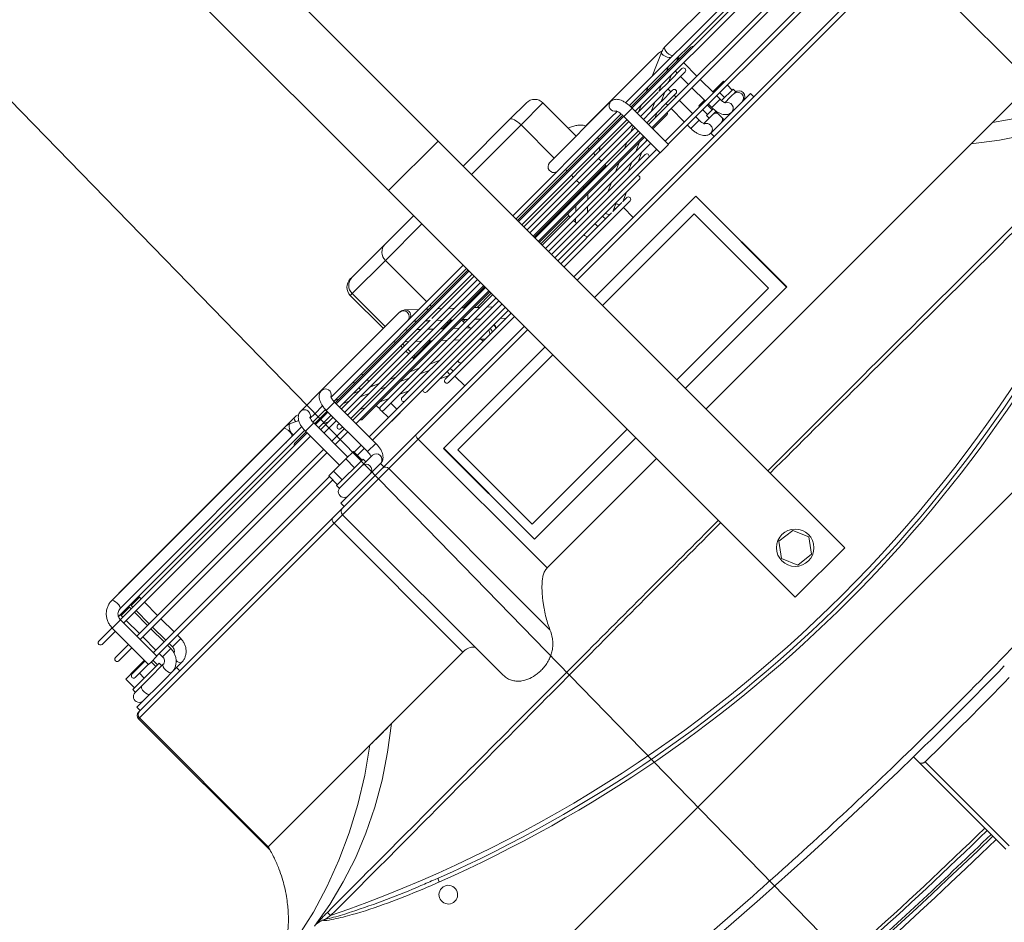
# Model space of a CAD drawing. Header units: millimetres. Extents: x 4946 to 18537, y -10559 to 785.
# Tile 11 of 74: x 6131 to 6167, y -737 to -705. Entities that reach past the tile are written whole.
import ezdxf

# ---------------------------------------------------------------- set-up
doc = ezdxf.new("R2010")
doc.units = ezdxf.units.MM
doc.layers.add('mm_went_opis', color=7, linetype='Continuous', lineweight=15)
doc.layers.add('PG_WYMIARY', color=1, linetype='Continuous', lineweight=18)
doc.styles.add('BIKWYM', font='BIKROMSW.SHX', dxfattribs={"width": 0.8})
doc.dimstyles.new('BA_KR_50', dxfattribs={"dimscale": 0.5, "dimtxt": 25, "dimasz": 1.666667, "dimexe": 24, "dimexo": 0, "dimgap": 0, "dimtad": 0, "dimdec": 1, "dimrnd": 0.5, "dimzin": 9, "dimdsep": 46, "dimtxsty": 'BIKWYM', "dimblk": 'WYM-KR', "dimcen": 0, "dimdle": 20, "dimclrd": 256, "dimclre": 256, "dimclrt": 7, "dimadec": 0, "dimazin": 0, "dimtfac": 0.033333, "dimtdec": 1, "dimtmove": 0, "dimatfit": 3, "dimldrblk": 'WYM-KR', "dimfxl": 40, "dimfxlon": 1, "dimtvp": 0.8, "dimtolj": 1, "dimarcsym": 0})

# ---------------------------------------------------------------- blocks, each defined once
blk = doc.blocks.new('W_Gorny')
at = {"color": 7, "linetype": 'Continuous', "lineweight": 13}
for p, q in [((143.801, 230.641), (143.801, 244.007)), ((146.801, 230.641), (146.801, 244.007)), ((143.801, 230.641), (146.801, 230.641)), ((143.801, 230.641), (143.801, 206.024)), ((146.801, 230.641), (146.801, 206.024)), ((139.97, 229.124), (140.968, 229.124)), ((140.968, 229.124), (143.801, 229.124)), ((146.801, 229.124), (148.537, 229.124)), ((148.537, 229.124), (150.546, 229.124)), ((150.546, 229.124), (150.633, 229.124)), ((139.47, 228.624), (139.47, 226.614)), ((140.8, 228.624), (139.47, 228.624)), ((143.801, 228.624), (140.8, 228.624)), ((140.8, 228.624), (140.8, 226.614)), ((149.008, 228.624), (146.801, 228.624)), ((151.017, 228.624), (149.008, 228.624)), ((149.008, 228.624), (149.008, 226.124)), ((151.017, 226.624), (151.017, 228.624)), ((151.133, 228.624), (151.017, 228.624)), ((151.133, 226.624), (151.133, 228.624)), ((134.088, 226.624), (124.155, 226.624)), ((135.351, 226.124), (134.358, 226.567)), ((138.886, 226.624), (134.468, 226.624)), ((141.083, 226.614), (137.383, 226.614)), ((149.895, 226.521), (149.472, 226.124)), ((154.871, 226.624), (150.146, 226.624)), ((156.135, 226.624), (154.871, 226.624)), ((156.846, 226.567), (156.476, 226.402)), ((157.116, 226.624), (156.515, 226.624)), ((167.05, 226.624), (157.116, 226.624)), ((157.116, 226.624), (157.155, 226.608)), ((167.586, 226.614), (157.174, 226.614)), ((167.148, 226.614), (167.05, 226.624)), ((167.05, 226.624), (167.08, 226.614)), ((123.949, 225.924), (136.933, 225.924)), ((136.965, 226.124), (124.886, 226.124)), ((133.97, 225.924), (134.178, 225.831)), ((134.571, 225.924), (134.779, 225.832)), ((136.007, 225.832), (135.8, 225.924)), ((137.435, 225.924), (143.801, 225.924)), ((137.48, 226.114), (137.603, 226.114)), ((143.801, 226.124), (137.678, 226.124)), ((138.883, 225.832), (138.86, 225.924)), ((139.47, 225.924), (139.47, 225.832)), ((140.8, 225.924), (140.8, 225.832)), ((154.522, 226.124), (146.801, 226.124)), ((146.801, 225.924), (154.84, 225.924)), ((149.008, 225.924), (149.008, 225.832)), ((149.258, 225.924), (149.159, 225.832)), ((149.891, 225.832), (149.989, 225.924)), ((150.522, 225.924), (150.424, 225.832)), ((151.155, 225.832), (151.254, 225.924)), ((154.523, 226.124), (154.794, 226.124)), ((154.803, 225.924), (154.595, 225.832)), ((155.787, 226.124), (155.318, 226.124)), ((155.404, 225.924), (155.335, 225.893)), ((155.336, 225.924), (156.105, 225.924)), ((155.787, 226.124), (156.058, 226.124)), ((166.905, 226.124), (156.584, 226.124)), ((156.599, 225.909), (156.633, 225.924)), ((156.605, 225.924), (167.871, 225.924)), ((157.143, 226.132), (157.117, 226.124)), ((166.967, 226.114), (167.586, 226.114)), ((167.15, 225.874), (167.147, 225.924)), ((167.751, 225.874), (167.748, 225.924)), ((136.928, 225.774), (123.953, 225.774)), ((123.953, 225.574), (136.932, 225.574)), ((134.165, 225.832), (133.307, 225.832)), ((134.003, 225.874), (134.003, 225.832)), ((134.003, 225.874), (134.082, 225.874)), ((134.003, 225.574), (134.003, 224.774)), ((134.177, 225.832), (134.165, 225.832)), ((134.767, 225.832), (134.205, 225.832)), ((134.503, 225.459), (134.503, 225.574)), ((134.756, 225.574), (135.018, 225.457)), ((136.924, 225.832), (134.767, 225.832)), ((135.357, 225.574), (135.618, 225.458)), ((136.845, 225.459), (136.585, 225.574)), ((136.932, 225.764), (136.932, 223.564)), ((136.932, 225.764), (136.956, 225.764)), ((136.956, 225.764), (137.432, 225.764)), ((143.801, 225.832), (137.427, 225.832)), ((143.801, 225.774), (137.43, 225.774)), ((137.432, 223.564), (137.432, 225.764)), ((137.432, 225.574), (143.801, 225.574)), ((139.47, 225.574), (139.47, 225.459)), ((140.8, 225.574), (140.8, 225.459)), ((149.794, 225.832), (146.801, 225.832)), ((154.835, 225.774), (146.801, 225.774)), ((146.801, 225.574), (154.835, 225.574)), ((148.884, 225.574), (148.761, 225.459)), ((149.492, 225.459), (149.616, 225.574)), ((151.053, 225.832), (149.794, 225.832)), ((150.149, 225.574), (150.025, 225.459)), ((150.757, 225.459), (150.88, 225.574)), ((151.017, 225.459), (151.017, 225.574)), ((151.121, 225.832), (151.053, 225.832)), ((154.835, 225.832), (151.121, 225.832)), ((151.133, 225.459), (151.133, 225.574)), ((153.171, 225.574), (153.171, 225.459)), ((153.671, 225.459), (153.671, 225.574)), ((154.017, 225.574), (153.758, 225.459)), ((154.619, 225.574), (154.359, 225.459)), ((154.835, 225.874), (154.835, 223.374)), ((155.335, 225.874), (154.835, 225.874)), ((155.335, 223.374), (155.335, 225.874)), ((156.1, 225.832), (155.335, 225.832)), ((156.1, 225.774), (155.335, 225.774)), ((155.335, 225.574), (156.1, 225.574)), ((155.588, 225.459), (155.847, 225.574)), ((156.1, 225.874), (156.1, 223.814)), ((156.1, 225.874), (156.124, 225.874)), ((156.124, 225.874), (156.6, 225.874)), ((156.6, 223.814), (156.6, 225.874)), ((157.295, 225.832), (156.6, 225.832)), ((167.915, 225.774), (156.6, 225.774)), ((156.6, 225.574), (167.902, 225.574)), ((166.65, 225.874), (166.65, 225.774)), ((166.65, 225.874), (167.007, 225.874)), ((166.65, 225.574), (166.65, 224.774)), ((167.007, 225.874), (167.15, 225.874)), ((167.15, 225.774), (167.15, 225.874)), ((167.15, 224.774), (167.15, 225.574)), ((167.251, 225.874), (167.251, 225.774)), ((167.751, 225.874), (167.251, 225.874)), ((167.251, 225.574), (167.251, 224.774)), ((167.751, 225.774), (167.751, 225.874)), ((167.751, 224.774), (167.751, 225.574)), ((167.902, 225.764), (167.902, 223.564)), ((167.902, 225.764), (168.259, 225.764)), ((168.259, 225.764), (168.402, 225.764)), ((168.402, 223.564), (168.402, 225.764)), ((168.402, 225.574), (169.201, 225.574)), ((169.201, 225.774), (168.417, 225.774)), ((135.004, 225.459), (134.235, 225.459)), ((134.235, 225.259), (136.932, 225.259)), ((134.503, 224.774), (134.503, 225.259)), ((135.015, 225.459), (135.004, 225.459)), ((135.605, 225.459), (135.045, 225.459)), ((135.843, 225.085), (135.163, 225.085)), ((135.267, 225.259), (135.267, 225.085)), ((135.464, 225.259), (135.853, 225.085)), ((136.932, 225.459), (135.658, 225.459)), ((135.767, 225.085), (135.767, 225.124)), ((135.853, 225.085), (135.843, 225.085)), ((135.854, 225.085), (135.854, 225.085)), ((136.443, 225.085), (135.886, 225.085)), ((136.065, 225.259), (136.454, 225.085)), ((136.499, 225.085), (136.443, 225.085)), ((136.932, 225.085), (136.499, 225.085)), ((143.801, 225.459), (137.432, 225.459)), ((137.432, 225.259), (143.801, 225.259)), ((137.683, 225.085), (137.432, 225.197)), ((143.801, 225.085), (137.432, 225.085)), ((139.47, 225.259), (139.47, 225.085)), ((140.8, 225.259), (140.8, 225.085)), ((149.357, 225.459), (146.801, 225.459)), ((146.801, 225.259), (154.835, 225.259)), ((149.051, 225.085), (146.801, 225.085)), ((148.547, 225.259), (148.362, 225.085)), ((150.255, 225.085), (149.051, 225.085)), ((149.094, 225.085), (149.279, 225.259)), ((150.635, 225.459), (149.458, 225.459)), ((149.812, 225.259), (149.627, 225.085)), ((154.835, 225.085), (150.315, 225.085)), ((150.358, 225.085), (150.543, 225.259)), ((154.835, 225.459), (150.729, 225.459)), ((151.017, 225.085), (151.017, 225.259)), ((151.133, 225.085), (151.133, 225.259)), ((153.309, 225.259), (152.92, 225.085)), ((153.171, 225.259), (153.171, 225.197)), ((153.91, 225.259), (153.521, 225.085)), ((154.75, 225.085), (154.835, 225.124)), ((156.1, 225.459), (155.335, 225.459)), ((155.335, 225.259), (156.1, 225.259)), ((155.44, 225.085), (155.335, 225.085)), ((136.932, 224.774), (123.953, 224.774)), ((135.163, 224.885), (136.932, 224.885)), ((135.267, 224.885), (135.267, 224.774)), ((135.767, 224.774), (135.767, 224.885)), ((136.302, 224.885), (136.551, 224.774)), ((136.903, 224.885), (136.932, 224.873)), ((137.432, 224.885), (143.801, 224.885)), ((143.801, 224.774), (137.432, 224.774)), ((138.381, 224.774), (138.132, 224.885)), ((139.47, 224.885), (139.47, 224.824)), ((139.47, 224.824), (140.8, 224.824)), ((140.8, 224.885), (140.8, 224.824)), ((140.8, 224.824), (143.801, 224.824)), ((146.801, 224.885), (154.835, 224.885)), ((146.801, 224.824), (148.084, 224.824)), ((154.835, 224.774), (146.801, 224.774)), ((148.149, 224.885), (148.03, 224.774)), ((148.762, 224.774), (148.88, 224.885)), ((148.815, 224.824), (149.008, 224.824)), ((149.008, 224.885), (149.008, 224.824)), ((149.008, 224.824), (149.348, 224.824)), ((149.413, 224.885), (149.295, 224.774)), ((150.026, 224.774), (150.145, 224.885)), ((150.079, 224.824), (151.017, 224.824)), ((151.017, 224.824), (151.017, 224.885)), ((151.017, 224.824), (151.133, 224.824)), ((151.133, 224.824), (151.133, 224.885)), ((152.471, 224.885), (152.222, 224.774)), ((153.072, 224.885), (152.823, 224.774)), ((154.052, 224.774), (154.301, 224.885)), ((155.335, 224.885), (155.44, 224.885)), ((156.1, 224.774), (155.335, 224.774)), ((167.902, 224.774), (156.6, 224.774)), ((169.201, 224.774), (168.402, 224.774)), ((123.953, 224.574), (136.932, 224.574)), ((134.003, 224.574), (134.003, 223.774)), ((134.503, 223.774), (134.503, 224.574)), ((135.267, 224.574), (135.267, 223.774)), ((135.767, 223.774), (135.767, 224.574)), ((136.09, 224.512), (136.932, 224.512)), ((137.432, 224.574), (143.801, 224.574)), ((137.432, 224.512), (143.801, 224.512)), ((137.432, 224.382), (137.529, 224.339)), ((137.521, 224.339), (137.432, 224.339)), ((137.529, 224.339), (137.521, 224.339)), ((138.119, 224.339), (137.567, 224.339)), ((137.741, 224.512), (138.131, 224.339)), ((143.801, 224.339), (138.177, 224.339)), ((139.359, 224.339), (138.97, 224.512)), ((140.857, 224.512), (141.042, 224.339)), ((141.773, 224.339), (141.588, 224.512)), ((142.101, 224.424), (142.101, 224.339)), ((143.801, 224.424), (142.101, 224.424)), ((146.801, 224.574), (154.835, 224.574)), ((146.801, 224.512), (154.512, 224.512)), ((147.657, 224.424), (146.801, 224.424)), ((148.144, 224.339), (146.801, 224.339)), ((147.75, 224.512), (147.565, 224.339)), ((148.262, 224.339), (148.144, 224.339)), ((149.443, 224.339), (148.262, 224.339)), ((148.297, 224.339), (148.482, 224.512)), ((148.501, 224.424), (148.388, 224.424)), ((148.501, 224.339), (148.501, 224.424)), ((149.015, 224.512), (148.83, 224.339)), ((153.585, 224.339), (149.528, 224.339)), ((149.561, 224.339), (149.746, 224.512)), ((151.633, 224.512), (151.244, 224.339)), ((152.234, 224.512), (151.846, 224.339)), ((153.074, 224.339), (153.463, 224.512)), ((153.171, 224.382), (153.171, 224.339)), ((153.671, 224.289), (153.671, 224.512)), ((155.335, 224.574), (156.1, 224.574)), ((156.6, 224.574), (167.902, 224.574)), ((166.65, 224.574), (166.65, 223.774)), ((167.15, 223.774), (167.15, 224.574)), ((167.251, 224.574), (167.251, 223.774)), ((167.751, 223.774), (167.751, 224.574)), ((168.402, 224.574), (169.201, 224.574)), ((133.357, 223.814), (133.357, 223.774)), ((133.357, 223.814), (133.814, 223.814)), ((133.814, 223.814), (133.814, 223.774)), ((133.814, 223.814), (134.003, 223.814)), ((134.503, 223.814), (134.558, 223.814)), ((134.558, 223.814), (134.558, 223.774)), ((134.558, 223.814), (134.846, 223.814)), ((134.846, 223.814), (134.846, 223.774)), ((137.432, 224.139), (143.801, 224.139)), ((138.358, 223.966), (137.946, 223.966)), ((137.977, 224.139), (138.368, 223.965)), ((138.964, 223.966), (138.358, 223.966)), ((138.579, 224.139), (138.968, 223.966)), ((143.801, 223.966), (138.964, 223.966)), ((140.196, 223.966), (139.807, 224.139)), ((141.255, 224.139), (141.44, 223.966)), ((142.101, 224.031), (141.987, 224.139)), ((142.101, 224.139), (142.101, 223.966)), ((146.801, 224.139), (153.585, 224.139)), ((147.867, 223.966), (146.801, 223.966)), ((147.352, 224.139), (147.167, 223.966)), ((149.026, 223.966), (147.867, 223.966)), ((147.898, 223.966), (148.083, 224.139)), ((148.616, 224.139), (148.431, 223.966)), ((148.501, 224.031), (148.501, 224.139)), ((152.657, 223.966), (149.148, 223.966)), ((149.163, 223.966), (149.348, 224.139)), ((150.795, 224.139), (150.406, 223.966)), ((151.397, 224.139), (151.008, 223.966)), ((152.236, 223.966), (152.625, 224.139)), ((153.171, 224.139), (153.171, 223.774)), ((153.671, 223.774), (153.671, 224.189)), ((155.757, 223.814), (155.757, 223.284)), ((155.757, 223.814), (156.214, 223.814)), ((156.214, 223.814), (156.214, 223.284)), ((156.214, 223.814), (156.958, 223.814)), ((156.958, 223.814), (156.958, 223.284)), ((156.958, 223.814), (157.246, 223.814)), ((157.246, 223.814), (157.246, 223.284)), ((168.402, 223.814), (168.946, 223.814)), ((168.946, 223.814), (168.946, 223.774)), ((168.946, 223.814), (169.542, 223.814)), ((169.542, 223.814), (169.542, 223.284)), ((136.932, 223.774), (123.953, 223.774)), ((123.953, 223.574), (136.932, 223.574)), ((133.357, 223.574), (133.357, 223.284)), ((133.814, 223.574), (133.814, 223.284)), ((134.003, 223.574), (134.003, 223.374)), ((134.503, 223.374), (134.503, 223.574)), ((134.558, 223.574), (134.558, 223.284)), ((134.846, 223.574), (134.846, 223.284)), ((135.267, 223.574), (135.267, 223.374)), ((135.767, 223.374), (135.767, 223.574)), ((136.932, 223.564), (136.956, 223.564)), ((136.956, 223.564), (137.432, 223.564)), ((143.801, 223.774), (137.432, 223.774)), ((137.432, 223.574), (143.801, 223.574)), ((138.874, 223.392), (143.801, 223.392)), ((139.653, 223.392), (140.046, 223.217)), ((140.254, 223.392), (140.644, 223.219)), ((154.835, 223.774), (146.801, 223.774)), ((146.801, 223.574), (154.835, 223.574)), ((146.801, 223.392), (151.729, 223.392)), ((147.111, 223.228), (147.286, 223.392)), ((147.898, 223.374), (147.899, 223.392)), ((148.375, 223.228), (148.551, 223.392)), ((150.561, 223.219), (150.95, 223.392)), ((153.171, 223.574), (153.171, 223.564)), ((153.171, 223.564), (153.671, 223.564)), ((153.671, 223.564), (153.671, 223.574)), ((155.757, 223.774), (155.335, 223.774)), ((155.335, 223.574), (155.757, 223.574)), ((167.902, 223.774), (157.246, 223.774)), ((157.246, 223.574), (167.902, 223.574)), ((166.65, 223.574), (166.65, 223.374)), ((167.15, 223.374), (167.15, 223.574)), ((167.251, 223.574), (167.251, 223.374)), ((167.751, 223.374), (167.751, 223.574)), ((167.902, 223.564), (168.259, 223.564)), ((168.155, 223.564), (168.155, 223.284)), ((168.253, 223.564), (168.253, 223.284)), ((168.259, 223.564), (168.402, 223.564)), ((169.201, 223.774), (168.402, 223.774)), ((168.402, 223.574), (169.201, 223.574)), ((168.946, 223.574), (168.946, 223.284)), ((133.301, 223.284), (133.301, 223.124)), ((133.997, 223.284), (133.301, 223.284)), ((133.636, 223.124), (133.301, 223.124)), ((133.962, 223.124), (133.636, 223.124)), ((134.003, 223.374), (134.503, 223.374)), ((134.9, 223.124), (134.483, 223.124)), ((134.501, 222.624), (134.501, 223.124)), ((134.502, 223.284), (134.901, 223.284)), ((135.226, 223.124), (134.9, 223.124)), ((134.901, 223.124), (134.901, 223.284)), ((135.292, 223.374), (135.267, 223.374)), ((135.767, 223.374), (135.292, 223.374)), ((140.042, 223.219), (139.801, 223.219)), ((139.801, 223.019), (143.801, 223.019)), ((140.643, 223.219), (140.097, 223.219)), ((140.201, 223.019), (140.201, 222.424)), ((143.801, 223.219), (140.72, 223.219)), ((146.932, 223.219), (146.801, 223.219)), ((146.801, 223.019), (150.801, 223.019)), ((148.216, 223.219), (146.932, 223.219)), ((147.101, 223.219), (147.111, 223.228)), ((150.801, 223.219), (148.216, 223.219)), ((148.354, 223.211), (148.375, 223.228)), ((148.375, 223.228), (148.365, 223.219)), ((148.501, 223.219), (148.501, 223.346)), ((150.401, 222.424), (150.401, 223.019)), ((155.335, 223.374), (154.835, 223.374)), ((155.3, 223.124), (155.293, 223.124)), ((155.701, 223.124), (155.3, 223.124)), ((155.701, 223.284), (155.701, 223.124)), ((157.301, 223.284), (155.701, 223.284)), ((156.381, 223.124), (155.701, 223.124)), ((157.187, 223.124), (156.381, 223.124)), ((157.297, 223.124), (157.187, 223.124)), ((157.301, 223.124), (157.297, 223.124)), ((157.301, 223.124), (157.301, 223.284)), ((166.65, 223.374), (167.007, 223.374)), ((167.007, 223.374), (167.15, 223.374)), ((167.751, 223.374), (167.251, 223.374)), ((168.799, 223.124), (167.953, 223.124)), ((168.048, 223.284), (168.048, 223.124)), ((169.648, 223.284), (168.048, 223.284)), ((169.639, 223.124), (168.799, 223.124)), ((169.661, 223.124), (169.639, 223.124)), ((169.648, 223.124), (169.648, 223.284)), ((132.901, 222.624), (132.901, 222.424)), ((133.888, 222.624), (132.901, 222.624)), ((133.888, 222.624), (134.038, 222.624)), ((135.152, 222.624), (134.038, 222.624)), ((135.152, 222.624), (135.303, 222.624)), ((135.301, 222.424), (135.301, 222.624)), ((155.293, 222.624), (155.3, 222.624)), ((155.3, 222.624), (155.301, 222.624)), ((155.301, 222.624), (155.301, 222.424)), ((157.701, 222.624), (155.301, 222.624)), ((157.701, 222.424), (157.701, 222.624)), ((167.351, 222.624), (167.648, 222.624)), ((167.648, 222.624), (167.648, 222.424)), ((167.953, 222.624), (167.648, 222.624)), ((167.953, 222.624), (168.269, 222.624)), ((170.048, 222.624), (168.269, 222.624)), ((170.048, 222.424), (170.048, 222.624)), ((124.08, 222.224), (124.08, 214.424)), ((143.801, 222.224), (124.08, 222.224)), ((124.25, 222.424), (143.801, 222.424)), ((146.801, 222.424), (153.36, 222.424)), ((153.425, 222.224), (146.801, 222.224)), ((153.36, 222.424), (155.379, 222.424)), ((153.425, 214.424), (153.425, 222.224)), ((155.207, 222.224), (153.425, 222.224)), ((155.207, 222.224), (155.207, 212.464)), ((158.001, 222.224), (155.207, 222.224)), ((155.379, 222.424), (157.801, 222.424)), ((157.801, 222.424), (158.412, 222.424)), ((158.001, 212.543), (158.001, 222.224)), ((158.518, 222.224), (158.001, 222.224)), ((158.412, 222.424), (170.101, 222.424)), ((158.518, 222.224), (158.518, 214.424)), ((170.301, 222.224), (158.518, 222.224)), ((170.101, 222.424), (170.148, 222.424)), ((170.301, 214.424), (170.301, 222.224)), ((170.348, 222.224), (170.301, 222.224)), ((170.348, 214.27), (170.348, 222.224)), ((137.666, 221.174), (143.801, 221.174)), ((137.666, 215.674), (137.666, 221.174)), ((137.675, 215.674), (137.675, 221.174)), ((146.801, 221.174), (152.937, 221.174)), ((152.927, 215.674), (152.927, 221.174)), ((152.937, 221.174), (152.937, 215.674)), ((138.251, 216.193), (138.251, 220.693)), ((143.801, 220.693), (138.251, 220.693)), ((152.551, 220.693), (146.801, 220.693)), ((152.551, 216.193), (152.551, 220.693)), ((143.801, 216.193), (138.251, 216.193)), ((152.551, 216.193), (146.801, 216.193)), ((137.666, 215.674), (143.801, 215.674)), ((146.801, 215.674), (152.937, 215.674)), ((124.08, 214.424), (126.454, 214.424)), ((126.454, 214.424), (127.759, 214.424)), ((143.801, 214.424), (127.759, 214.424)), ((153.425, 214.424), (146.801, 214.424)), ((162.844, 214.424), (158.518, 214.424)), ((164.149, 214.424), (162.844, 214.424)), ((170.301, 214.424), (164.149, 214.424)), ((145.597, 208.214), (144.851, 208.125)), ((146.047, 207.614), (145.597, 208.214)), ((166.115, 208.333), (166.237, 208.382)), ((144.851, 208.125), (144.556, 207.435)), ((166.223, 207.917), (166.379, 207.917)), ((144.556, 207.435), (145.006, 206.834)), ((145.751, 206.924), (146.047, 207.614)), ((145.006, 206.834), (145.751, 206.924)), ((143.801, 206.024), (146.801, 206.024)), ((176.601, 202.624), (114.001, 202.624)), ((148.051, 197.616), (148.051, 197.316)), ((148.051, 197.316), (148.051, 192.024)), ((147.851, 192.024), (147.851, 197.113))]:
    blk.add_line(p, q, dxfattribs=at)
at = {"color": 7, "linetype": 'Continuous', "lineweight": 13, "flags": 128}
for points in [[(140.8, 228.624), (140.804, 228.722), (140.813, 228.816), (140.829, 228.902), (140.849, 228.978), (140.875, 229.04), (140.904, 229.086), (140.935, 229.115), (140.968, 229.124)], [(134.088, 226.624), (134.129, 226.605), (134.164, 226.551), (134.187, 226.47), (134.196, 226.374), (134.187, 226.279), (134.164, 226.198), (134.129, 226.143), (134.088, 226.124)], [(134.358, 226.567), (134.376, 226.553), (134.392, 226.502), (134.388, 226.427), (134.364, 226.338), (134.324, 226.249), (134.273, 226.174), (134.221, 226.124)], [(134.468, 226.624), (134.382, 226.605), (134.336, 226.578)], [(156.615, 226.464), (156.614, 226.47), (156.591, 226.551), (156.556, 226.605), (156.515, 226.624), (156.515, 226.624)], [(156.846, 226.567), (156.863, 226.57), (156.911, 226.553), (156.964, 226.502), (157.014, 226.427), (157.055, 226.338), (157.079, 226.249), (157.083, 226.174), (157.067, 226.124)], [(157.115, 226.541), (157.142, 226.595), (157.174, 226.614)], [(167.586, 226.114), (167.554, 226.133), (167.527, 226.188), (167.509, 226.269), (167.503, 226.364), (167.509, 226.46), (167.527, 226.541)], [(167.527, 226.541), (167.554, 226.595), (167.586, 226.614)], [(139.47, 224.824), (139.474, 224.785), (139.476, 224.774)], [(140.8, 224.824), (140.802, 224.785), (140.803, 224.774)], [(149.008, 224.824), (149.005, 224.785), (149.002, 224.774)], [(151.017, 224.824), (151.014, 224.785), (151.011, 224.774)], [(151.126, 224.774), (151.129, 224.785), (151.133, 224.824)], [(140.479, 223.219), (140.494, 223.279), (140.495, 223.285)], [(146.801, 223.253), (146.82, 223.237), (146.846, 223.219)], [(147.947, 223.219), (147.916, 223.279), (147.898, 223.374)], [(167.953, 223.124), (167.994, 223.105), (168.029, 223.051), (168.052, 222.97), (168.06, 222.874), (168.052, 222.779), (168.029, 222.698), (167.994, 222.643), (167.953, 222.624), (167.953, 222.624)], [(169.262, 223.124), (169.303, 223.105), (169.338, 223.051), (169.361, 222.97), (169.369, 222.874), (169.361, 222.779), (169.338, 222.698), (169.303, 222.643), (169.262, 222.624), (169.262, 222.624)], [(167.351, 222.624), (167.392, 222.643), (167.427, 222.698), (167.45, 222.779), (167.458, 222.846)], [(153.36, 222.424), (153.372, 222.421), (153.384, 222.409), (153.396, 222.391), (153.406, 222.366), (153.414, 222.335), (153.42, 222.301), (153.423, 222.263), (153.425, 222.224)], [(158.412, 222.424), (158.433, 222.421), (158.452, 222.409), (158.471, 222.391), (158.487, 222.366), (158.5, 222.335), (158.51, 222.301), (158.516, 222.263), (158.518, 222.224)], [(126.454, 214.424), (125.388, 213.67), (124.294, 212.992), (123.174, 212.393), (122.031, 211.874), (120.869, 211.436), (119.691, 211.081), (118.501, 210.81), (117.301, 210.624)], [(127.759, 214.424), (126.774, 213.674), (125.763, 212.999), (124.728, 212.401), (123.672, 211.882), (122.599, 211.444), (121.51, 211.088), (120.41, 210.814), (119.301, 210.624)], [(162.844, 214.424), (163.828, 213.674), (164.84, 212.999), (165.875, 212.401), (166.93, 211.882), (168.004, 211.444), (169.092, 211.088), (170.193, 210.814), (171.301, 210.624)], [(173.301, 210.624), (172.102, 210.81), (170.911, 211.081), (169.734, 211.436), (168.572, 211.874), (167.429, 212.393), (166.309, 212.992), (165.215, 213.67), (164.149, 214.424)], [(170.497, 210.649), (170.497, 210.64), (170.497, 210.626), (170.497, 210.606), (170.497, 210.582), (170.497, 210.553), (170.497, 210.521), (170.497, 210.486), (170.497, 210.451)]]:
    blk.add_lwpolyline(points, dxfattribs=at)
at = {"color": 7, "linetype": 'Continuous', "lineweight": 13}
blk.add_circle((145.301, 207.524), 0.8, dxfattribs=at)
for centre, radius, start, end in [((139.97, 228.624), 0.5, 90, 180), ((148.522, 228.638), 0.486, 358.348, 88.2476), ((150.531, 228.638), 0.486, 358.348, 88.2476), ((150.633, 228.624), 0.5, 0, 90), ((139.312, 226.494), 0.446, 141.735, 164.396), ((137.368, 226.362), 0.252, 303.6014, 86.5847), ((141.069, 226.363), 0.252, 288.4787, 86.8545), ((150.085, 226.362), 0.248, 140.2199, 253.5838), ((150.166, 226.374), 0.251, 94.6993, 265.3007), ((154.892, 226.372), 0.253, 94.1089, 241.7041), ((156.143, 226.39), 0.235, 92.028, 183.7471), ((156.161, 226.369), 0.252, 178.7136, 241.975), ((157.544, 226.368), 0.463, 158.0527, 211.7533), ((133.307, 225.732), 0.1, 90, 154.8807), ((157.295, 225.732), 0.1, 25.1193, 90), ((169.201, 225.674), 0.1, 270, 90), ((134.235, 225.359), 0.1, 90, 270), ((135.163, 224.985), 0.1, 90, 270), ((155.44, 224.985), 0.1, 270, 90), ((169.201, 224.674), 0.1, 270, 90), ((136.09, 224.612), 0.1, 202.1878, 270), ((137.018, 224.239), 0.1, 149.8476, 210.1524), ((141.901, 224.424), 0.2, 0, 26.0287), ((148.701, 224.424), 0.2, 153.9713, 180), ((153.585, 224.239), 0.1, 270, 90), ((154.512, 224.612), 0.1, 270, 337.8122), ((137.946, 223.866), 0.1, 90, 245.8404), ((152.657, 223.866), 0.1, 294.1596, 90), ((138.874, 223.492), 0.1, 124.8944, 270), ((140.469, 223.561), 0.49, 315.66, 339.8159), ((140.589, 223.372), 0.515, 342.6771, 2.2333), ((141.065, 223.369), 0.491, 342.1973, 2.7134), ((147.91, 223.374), 0.25, 175.8755, 218.3426), ((147.951, 223.373), 0.267, 175.8847, 215.2359), ((148.263, 223.466), 0.29, 194.6054, 238.1068), ((149.365, 223.37), 0.498, 342.3579, 2.5525), ((149.801, 223.372), 0.515, 342.6772, 2.2335), ((150.225, 223.28), 0.288, 347.8396, 23.0619), ((151.729, 223.492), 0.1, 270, 55.1056), ((169.201, 223.674), 0.1, 270, 90), ((133.348, 222.874), 0.25, 90, 270), ((133.436, 222.874), 0.251, 94.6993, 265.3007), ((134.059, 222.876), 0.253, 114.9048, 265.517), ((134.684, 222.903), 0.221, 91.1796, 145.8045), ((135.33, 222.88), 0.253, 119.6983, 181.2385), ((139.801, 223.119), 0.1, 90, 270), ((139.854, 223.568), 0.504, 316.1607, 336.2596), ((150.801, 223.119), 0.1, 270, 90), ((155.321, 222.874), 0.251, 96.518, 263.541), ((155.943, 222.874), 0.251, 94.6994, 265.3006), ((157.255, 222.874), 0.25, 270, 90), ((169.661, 222.874), 0.25, 270, 90), ((134.684, 222.846), 0.221, 214.1971, 268.8196), ((135.313, 222.861), 0.237, 176.7863, 267.4014), ((155.394, 222.237), 0.188, 94.5109, 183.8928), ((157.801, 222.224), 0.2, 0, 90), ((170.101, 222.224), 0.2, 0, 90), ((170.148, 222.224), 0.2, 0, 90), ((145.301, 262.47), 57.8, 244.15669, 295.84331), ((145.301, 262.47), 58, 248.97043, 291.02957), ((165.522, 207.964), 0.699, 17.8957, 31.9086), ((145.301, 262.502), 58.2, 248.97043, 291.02957), ((166.301, 207.524), 0.4, 101.2547, 78.7453), ((145.301, 386.596), 189.5, 269.22898, 270.77102), ((145.301, 381.596), 188.8, 270.83458, 279.54278), ((145.301, 381.596), 189, 270.8337, 279.54278)]:
    blk.add_arc(centre, radius, start, end, dxfattribs=at)
for points, knots in [([(139.47, 227.093), (139.435, 227.081), (139.342, 227.049), (139.206, 226.972), (139.069, 226.876), (138.995, 226.802), (138.961, 226.768)], [0, 0, 0, 0, 0.181655, 0.480164, 0.765854, 1, 1, 1, 1]), ([(134.358, 226.567), (134.329, 226.578), (134.254, 226.608), (134.161, 226.623), (134.101, 226.624), (134.088, 226.624)], [0, 0, 0, 0, 0.3420236, 0.8649809, 1, 1, 1, 1]), ([(134.468, 226.624), (134.433, 226.622), (134.377, 226.618), (134.329, 226.593), (134.311, 226.584)], [0, 0, 0, 0, 0.6250924, 1, 1, 1, 1]), ([(137.383, 226.614), (137.351, 226.612), (137.287, 226.606), (137.203, 226.564), (137.134, 226.506), (137.076, 226.431), (137.025, 226.333), (136.983, 226.209), (136.952, 226.062), (136.935, 225.912), (136.933, 225.811), (136.932, 225.764)], [0, 0, 0, 0, 0.091252, 0.180263, 0.269244, 0.366322, 0.480951, 0.617608, 0.754599, 0.885388, 1, 1, 1, 1]), ([(150.146, 226.624), (150.111, 226.621), (150.044, 226.615), (149.959, 226.574), (149.915, 226.537), (149.895, 226.521)], [0, 0, 0, 0, 0.364541, 0.712981, 1, 1, 1, 1]), ([(155.335, 225.874), (155.335, 225.901), (155.334, 225.978), (155.319, 226.103), (155.286, 226.245), (155.236, 226.371), (155.171, 226.473), (155.094, 226.55), (155.006, 226.601), (154.929, 226.622), (154.883, 226.624), (154.871, 226.624)], [0, 0, 0, 0, 0.073045, 0.210809, 0.351522, 0.498881, 0.632573, 0.748462, 0.85598, 0.960138, 1, 1, 1, 1]), ([(156.6, 225.874), (156.599, 225.901), (156.598, 225.978), (156.583, 226.103), (156.55, 226.245), (156.5, 226.371), (156.436, 226.473), (156.359, 226.55), (156.271, 226.601), (156.193, 226.622), (156.147, 226.624), (156.135, 226.624)], [0, 0, 0, 0, 0.073045, 0.210809, 0.351522, 0.498881, 0.632573, 0.748462, 0.85598, 0.960137, 1, 1, 1, 1]), ([(156.515, 226.624), (156.483, 226.623), (156.407, 226.621), (156.334, 226.598), (156.291, 226.584)], [0, 0, 0, 0, 0.41905, 1, 1, 1, 1]), ([(157.116, 226.624), (157.084, 226.623), (157.004, 226.62), (156.914, 226.595), (156.858, 226.572), (156.846, 226.567)], [0, 0, 0, 0, 0.343702, 0.861185, 1, 1, 1, 1]), ([(168.402, 225.764), (168.401, 225.798), (168.398, 225.886), (168.367, 226.027), (168.304, 226.179), (168.213, 226.317), (168.099, 226.433), (167.965, 226.523), (167.817, 226.585), (167.688, 226.611), (167.611, 226.614), (167.586, 226.614)], [0, 0, 0, 0, 0.075554, 0.199859, 0.324375, 0.448815, 0.573006, 0.696785, 0.820041, 0.942755, 1, 1, 1, 1]), ([(134.005, 225.924), (134.004, 225.918), (134.003, 225.902), (134.003, 225.885), (134.003, 225.874)], [0, 0, 0, 0, 0.369825, 1, 1, 1, 1]), ([(137.432, 225.764), (137.432, 225.785), (137.433, 225.845), (137.441, 225.942), (137.457, 226.039), (137.477, 226.11), (137.492, 226.15), (137.504, 226.165), (137.5, 226.162), (137.5, 226.162)], [0, 0, 0, 0, 0.107705, 0.314187, 0.517093, 0.691358, 0.848755, 0.990468, 1, 1, 1, 1]), ([(137.603, 226.115), (137.608, 226.115), (137.622, 226.114), (137.643, 226.118), (137.662, 226.121), (137.674, 226.123), (137.681, 226.124), (137.685, 226.124), (137.685, 226.124), (137.683, 226.123), (137.682, 226.122)], [0, 0, 0, 0, 0.148616, 0.390785, 0.542393, 0.655788, 0.745687, 0.835969, 0.918436, 1, 1, 1, 1]), ([(153.161, 225.924), (153.163, 225.911), (153.167, 225.882), (153.168, 225.849), (153.168, 225.832)], [0, 0, 0, 0, 0.4677591, 1, 1, 1, 1]), ([(153.67, 225.832), (153.67, 225.837), (153.669, 225.868), (153.666, 225.899), (153.663, 225.924)], [0, 0, 0, 0, 0.151831, 1, 1, 1, 1]), ([(154.778, 226.158), (154.778, 226.158), (154.775, 226.161), (154.786, 226.147), (154.802, 226.109), (154.82, 226.045), (154.833, 225.964), (154.835, 225.904), (154.835, 225.874)], [0, 0, 0, 0, 0.02601, 0.19302, 0.368742, 0.571328, 0.791881, 1, 1, 1, 1]), ([(156.043, 226.158), (156.042, 226.158), (156.039, 226.161), (156.05, 226.147), (156.066, 226.109), (156.084, 226.045), (156.097, 225.964), (156.099, 225.904), (156.1, 225.874)], [0, 0, 0, 0, 0.02601, 0.19302, 0.368742, 0.571328, 0.791881, 1, 1, 1, 1]), ([(157.545, 226.115), (157.541, 226.115), (157.534, 226.115), (157.519, 226.119), (157.505, 226.122), (157.493, 226.124), (157.482, 226.125), (157.473, 226.124), (157.465, 226.123), (157.458, 226.12), (157.456, 226.117), (157.457, 226.114), (157.463, 226.115), (157.464, 226.115)], [0, 0, 0, 0, 0.162267, 0.285888, 0.372376, 0.436539, 0.490555, 0.544685, 0.596979, 0.673851, 0.788095, 0.960645, 1, 1, 1, 1]), ([(165.083, 226.114), (165.079, 226.115), (165.072, 226.116), (165.055, 226.119), (165.042, 226.122), (165.029, 226.124), (165.018, 226.125), (165.009, 226.124), (165.002, 226.122), (164.995, 226.119), (164.994, 226.115), (164.999, 226.115), (165.002, 226.114)], [0, 0, 0, 0, 0.18345, 0.298187, 0.38171, 0.443801, 0.50634, 0.559731, 0.613265, 0.697356, 0.82451, 1, 1, 1, 1]), ([(166.644, 225.924), (166.645, 225.921), (166.65, 225.905), (166.65, 225.888), (166.65, 225.874)], [0, 0, 0, 0, 0.205724, 1, 1, 1, 1]), ([(166.967, 226.115), (166.964, 226.115), (166.959, 226.115), (166.945, 226.118), (166.93, 226.122), (166.918, 226.124), (166.907, 226.124), (166.898, 226.124), (166.892, 226.124), (166.89, 226.123), (166.89, 226.123)], [0, 0, 0, 0, 0.224073, 0.450816, 0.601861, 0.713994, 0.806081, 0.898447, 0.985553, 1, 1, 1, 1]), ([(167.248, 225.916), (167.248, 225.916), (167.252, 225.903), (167.251, 225.888), (167.251, 225.874)], [0, 0, 0, 0, 0.036917, 1, 1, 1, 1]), ([(167.586, 226.114), (167.598, 226.114), (167.642, 226.112), (167.715, 226.089), (167.797, 226.032), (167.859, 225.95), (167.896, 225.857), (167.9, 225.793), (167.902, 225.764)], [0, 0, 0, 0, 0.076232, 0.275815, 0.472592, 0.66304, 0.848345, 1, 1, 1, 1]), ([(134.221, 225.83), (134.218, 225.831), (134.208, 225.832), (134.194, 225.832), (134.182, 225.832), (134.176, 225.832), (134.178, 225.832), (134.178, 225.832)], [0, 0, 0, 0, 0.108324, 0.325506, 0.639413, 0.959446, 1, 1, 1, 1]), ([(139.079, 225.574), (139.096, 225.56), (139.147, 225.515), (139.206, 225.481), (139.246, 225.459)], [0, 0, 0, 0, 0.32858, 1, 1, 1, 1]), ([(135.061, 225.457), (135.06, 225.457), (135.053, 225.458), (135.04, 225.459), (135.025, 225.459), (135.016, 225.459), (135.016, 225.458), (135.016, 225.458)], [0, 0, 0, 0, 0.045447, 0.213989, 0.471547, 0.740244, 1, 1, 1, 1]), ([(135.902, 225.084), (135.9, 225.084), (135.892, 225.085), (135.878, 225.085), (135.864, 225.085), (135.857, 225.085), (135.855, 225.085), (135.854, 225.085)], [0, 0, 0, 0, 0.070774, 0.285274, 0.613605, 0.956615, 1, 1, 1, 1]), ([(150.254, 225.085), (150.261, 225.085), (150.278, 225.085), (150.294, 225.085), (150.302, 225.085), (150.303, 225.085)], [0, 0, 0, 0, 0.404118, 0.933094, 1, 1, 1, 1]), ([(150.627, 225.457), (150.628, 225.457), (150.635, 225.458), (150.652, 225.459), (150.676, 225.459), (150.7, 225.459), (150.711, 225.458), (150.717, 225.458)], [0, 0, 0, 0, 0.045429, 0.213971, 0.471531, 0.740237, 1, 1, 1, 1]), ([(137.582, 224.338), (137.578, 224.338), (137.568, 224.339), (137.552, 224.339), (137.537, 224.338), (137.53, 224.339), (137.529, 224.339), (137.529, 224.339)], [0, 0, 0, 0, 0.101036, 0.297898, 0.596453, 0.906346, 1, 1, 1, 1]), ([(138.131, 224.339), (138.13, 224.339), (138.129, 224.339), (138.136, 224.338), (138.151, 224.339), (138.171, 224.339), (138.18, 224.339)], [0, 0, 0, 0, 0.050064, 0.313197, 0.673167, 1, 1, 1, 1]), ([(148.26, 224.338), (148.257, 224.338), (148.25, 224.339), (148.227, 224.338), (148.195, 224.338), (148.163, 224.339), (148.144, 224.339), (148.139, 224.338), (148.138, 224.337)], [0, 0, 0, 0, 0.128236, 0.324058, 0.591946, 0.862021, 0.985174, 1, 1, 1, 1]), ([(149.441, 224.339), (149.445, 224.339), (149.46, 224.339), (149.486, 224.338), (149.507, 224.339), (149.516, 224.339), (149.519, 224.339)], [0, 0, 0, 0, 0.145959, 0.509125, 0.886079, 1, 1, 1, 1]), ([(149.017, 223.964), (149.02, 223.965), (149.03, 223.966), (149.051, 223.966), (149.081, 223.965), (149.111, 223.965), (149.13, 223.966), (149.139, 223.966), (149.14, 223.964), (149.14, 223.964)], [0, 0, 0, 0, 0.070978, 0.197, 0.390625, 0.644342, 0.847275, 0.972714, 1, 1, 1, 1]), ([(142.172, 223.219), (142.183, 223.232), (142.209, 223.262), (142.225, 223.318), (142.232, 223.364), (142.229, 223.386), (142.228, 223.392)], [0, 0, 0, 0, 0.270756, 0.636793, 0.905016, 1, 1, 1, 1]), ([(134.003, 223.374), (134.003, 223.357), (134.002, 223.307), (133.993, 223.227), (133.974, 223.152), (133.956, 223.106), (133.943, 223.089), (133.946, 223.091), (133.947, 223.092)], [0, 0, 0, 0, 0.122391, 0.359202, 0.589706, 0.781015, 0.952242, 1, 1, 1, 1]), ([(134.038, 222.624), (134.073, 222.627), (134.14, 222.633), (134.23, 222.677), (134.306, 222.739), (134.371, 222.822), (134.426, 222.926), (134.468, 223.055), (134.494, 223.197), (134.503, 223.306), (134.503, 223.364), (134.503, 223.374)], [0, 0, 0, 0, 0.108579, 0.212362, 0.316738, 0.429403, 0.557145, 0.698981, 0.840637, 0.970983, 1, 1, 1, 1]), ([(135.267, 223.374), (135.267, 223.357), (135.266, 223.307), (135.257, 223.227), (135.238, 223.152), (135.22, 223.106), (135.208, 223.089), (135.21, 223.091), (135.211, 223.092)], [0, 0, 0, 0, 0.122391, 0.359202, 0.589706, 0.781015, 0.952242, 1, 1, 1, 1]), ([(135.303, 222.624), (135.337, 222.627), (135.404, 222.633), (135.495, 222.677), (135.57, 222.739), (135.635, 222.822), (135.69, 222.926), (135.732, 223.055), (135.759, 223.197), (135.767, 223.306), (135.767, 223.364), (135.767, 223.374)], [0, 0, 0, 0, 0.1085788, 0.2123619, 0.3167379, 0.4294035, 0.5571449, 0.6989808, 0.8406373, 0.9709833, 1, 1, 1, 1]), ([(154.835, 223.374), (154.836, 223.348), (154.837, 223.271), (154.852, 223.145), (154.885, 223.004), (154.935, 222.878), (154.999, 222.776), (155.076, 222.699), (155.164, 222.647), (155.242, 222.626), (155.288, 222.625), (155.3, 222.624)], [0, 0, 0, 0, 0.073044, 0.210809, 0.351522, 0.498881, 0.632573, 0.748461, 0.85598, 0.960138, 1, 1, 1, 1]), ([(155.377, 223.124), (155.374, 223.129), (155.366, 223.148), (155.351, 223.204), (155.338, 223.285), (155.336, 223.345), (155.335, 223.374)], [0, 0, 0, 0, 0.11037, 0.395873, 0.706699, 1, 1, 1, 1]), ([(166.65, 223.374), (166.651, 223.343), (166.654, 223.259), (166.684, 223.126), (166.746, 222.984), (166.835, 222.858), (166.947, 222.754), (167.077, 222.679), (167.214, 222.632), (167.307, 222.627), (167.351, 222.624)], [0, 0, 0, 0, 0.0817871, 0.2154349, 0.3494941, 0.4834788, 0.6169619, 0.7495132, 0.880845, 1, 1, 1, 1]), ([(167.287, 223.141), (167.281, 223.143), (167.256, 223.15), (167.215, 223.187), (167.172, 223.251), (167.152, 223.318), (167.15, 223.361), (167.15, 223.374)], [0, 0, 0, 0, 0.093821, 0.358595, 0.610635, 0.877003, 1, 1, 1, 1]), ([(167.251, 223.374), (167.252, 223.343), (167.255, 223.259), (167.285, 223.126), (167.348, 222.984), (167.437, 222.858), (167.549, 222.754), (167.678, 222.679), (167.815, 222.632), (167.908, 222.627), (167.953, 222.624)], [0, 0, 0, 0, 0.081787, 0.215435, 0.349494, 0.483479, 0.616962, 0.749513, 0.880845, 1, 1, 1, 1]), ([(167.953, 223.124), (167.945, 223.125), (167.917, 223.126), (167.871, 223.142), (167.816, 223.186), (167.774, 223.251), (167.753, 223.318), (167.752, 223.361), (167.751, 223.374)], [0, 0, 0, 0, 0.084433, 0.307489, 0.509832, 0.702444, 0.906005, 1, 1, 1, 1]), ([(155.207, 212.464), (155.127, 212.648), (155.029, 212.832), (154.859, 213.11), (154.799, 213.203), (154.702, 213.342), (154.669, 213.389), (154.6, 213.481), (154.565, 213.528), (154.458, 213.665), (154.383, 213.755), (154.264, 213.887), (154.223, 213.931), (154.138, 214.017), (154.095, 214.059), (154.005, 214.14), (153.958, 214.179), (153.862, 214.253), (153.812, 214.288), (153.708, 214.348), (153.655, 214.374), (153.541, 214.413), (153.483, 214.424), (153.425, 214.424)], [0, 0, 0, 0, 0.25, 0.25, 0.375, 0.375, 0.4375, 0.4375, 0.5, 0.5, 0.625, 0.625, 0.6875, 0.6875, 0.75, 0.75, 0.8125, 0.8125, 0.875, 0.875, 0.9375, 0.9375, 1, 1, 1, 1]), ([(158.518, 214.424), (158.465, 214.422), (158.361, 214.417), (158.182, 214.361), (158.059, 214.284), (158.008, 214.207), (158.001, 214.197)], [0, 0, 0, 0, 0.235012, 0.470097, 0.936112, 1, 1, 1, 1]), ([(162.844, 214.424), (163.084, 214.418), (163.315, 214.415), (163.75, 214.415), (163.956, 214.418), (164.149, 214.424)], [0, 0, 0, 0, 0.5, 0.5, 1, 1, 1, 1]), ([(173.301, 210.624), (173.178, 210.681), (172.936, 210.791), (172.615, 210.999), (172.291, 211.242), (171.969, 211.528), (171.684, 211.826), (171.449, 212.106), (171.236, 212.388), (171.026, 212.706), (170.822, 213.063), (170.633, 213.453), (170.448, 213.91), (170.352, 214.246), (170.301, 214.424)], [0, 0, 0, 0, 0.081243, 0.159496, 0.228668, 0.324664, 0.417114, 0.475875, 0.544111, 0.628925, 0.704327, 0.790663, 0.888837, 1, 1, 1, 1]), ([(155.207, 212.464), (155.264, 212.349), (155.355, 212.167), (155.541, 211.949), (155.712, 211.801), (155.9, 211.684), (156.099, 211.596), (156.316, 211.536), (156.533, 211.504), (156.743, 211.499), (157.003, 211.52), (157.313, 211.597), (157.573, 211.735), (157.745, 211.882), (157.859, 212.022), (157.943, 212.185), (157.995, 212.361), (157.996, 212.485), (157.997, 212.543)], [0, 0, 0, 0, 0.1027133, 0.1627555, 0.2227216, 0.2729688, 0.3231679, 0.3737308, 0.4242718, 0.4686869, 0.5131135, 0.6011173, 0.6972965, 0.7528253, 0.8083878, 0.8744658, 0.9405833, 1, 1, 1, 1]), ([(120.105, 210.649), (121.673, 210.651), (127.795, 210.66), (135.694, 210.686), (142.024, 210.682), (143.801, 210.681)], [0, 0, 0, 0, 0.198524, 0.775011, 1, 1, 1, 1]), ([(143.801, 210.541), (142.025, 210.535), (135.694, 210.516), (127.796, 210.464), (121.674, 210.453), (120.106, 210.451)], [0, 0, 0, 0, 0.224954, 0.801465, 1, 1, 1, 1]), ([(146.801, 210.679), (149.701, 210.678), (156, 210.675), (163.898, 210.659), (168.897, 210.651), (170.497, 210.649)], [0, 0, 0, 0, 0.367071, 0.797446, 1, 1, 1, 1]), ([(170.497, 210.451), (168.897, 210.453), (163.898, 210.461), (155.999, 210.513), (149.701, 210.532), (146.801, 210.541)], [0, 0, 0, 0, 0.202565, 0.632935, 1, 1, 1, 1]), ([(170.882, 210.554), (170.862, 210.531), (170.757, 210.408), (170.392, 210.17), (169.598, 209.691), (168.401, 209.098), (167.179, 208.568), (166.434, 208.276), (166.186, 208.179)], [0, 0, 0, 0, 0.01705, 0.0927003, 0.2438059, 0.5463167, 0.8489737, 1, 1, 1, 1]), ([(166.237, 208.382), (166.443, 208.462), (167.144, 208.737), (168.326, 209.238), (169.523, 209.812), (170.343, 210.235), (170.675, 210.443), (170.782, 210.511)], [0, 0, 0, 0, 0.1321475, 0.4492475, 0.766291, 0.924138, 1, 1, 1, 1]), ([(170.497, 210.649), (170.559, 210.649), (170.619, 210.648), (170.74, 210.646), (170.8, 210.645), (170.889, 210.642), (170.919, 210.641), (170.978, 210.639), (171.007, 210.638), (171.064, 210.635), (171.091, 210.633), (171.131, 210.63), (171.145, 210.629), (171.164, 210.627), (171.17, 210.627), (171.183, 210.626), (171.189, 210.625), (171.195, 210.624)], [0, 0, 0, 0, 0.25, 0.25, 0.5, 0.5, 0.625, 0.625, 0.75, 0.75, 0.875, 0.875, 0.9375, 0.9375, 0.96875, 0.96875, 1, 1, 1, 1]), ([(170.882, 210.554), (170.858, 210.543), (170.825, 210.529), (170.792, 210.515), (170.783, 210.511), (170.782, 210.511)], [0, 0, 0, 0, 0.720229, 0.990553, 1, 1, 1, 1]), ([(171.195, 210.624), (171.121, 210.617), (171.013, 210.606), (170.913, 210.567), (170.882, 210.554)], [0, 0, 0, 0, 0.685418, 1, 1, 1, 1]), ([(114.001, 200.505), (115.66, 200.24), (118.977, 199.709), (123.974, 199.082), (128.981, 198.579), (133.997, 198.212), (139.019, 197.978), (144.045, 197.878), (148.931, 197.91), (153.676, 198.063), (158.278, 198.323), (162.874, 198.695), (167.462, 199.182), (172.041, 199.773), (175.081, 200.261), (176.601, 200.505)], [0, 0, 0, 0, 0.080142, 0.160209, 0.240216, 0.320178, 0.400109, 0.480022, 0.559931, 0.633191, 0.70647, 0.77978, 0.853131, 0.926534, 1, 1, 1, 1]), ([(147.851, 197.113), (147.868, 197.113), (147.883, 197.115), (147.914, 197.123), (147.928, 197.128), (147.954, 197.142), (147.966, 197.15), (147.987, 197.167), (147.996, 197.176), (148.021, 197.205), (148.032, 197.226), (148.048, 197.271), (148.051, 197.293), (148.051, 197.316)], [0, 0, 0, 0, 0.125, 0.125, 0.25, 0.25, 0.375, 0.375, 0.5, 0.5, 0.75, 0.75, 1, 1, 1, 1]), ([(148.051, 193.299), (152.834, 193.368), (157.614, 193.62), (164.759, 194.268), (167.136, 194.53), (170.693, 194.989), (171.877, 195.154), (174.241, 195.505), (175.422, 195.692), (176.601, 195.89)], [0, 0, 0, 0, 0.5, 0.5, 0.75, 0.75, 0.875, 0.875, 1, 1, 1, 1]), ([(176.601, 195.746), (176.307, 195.696), (176.012, 195.648), (175.422, 195.551), (174.536, 195.409), (173.65, 195.273), (171.877, 195.01), (170.693, 194.846), (167.136, 194.387), (164.759, 194.126), (157.613, 193.478), (152.834, 193.227), (148.051, 193.157)], [0, 0, 0, 0, 0.03125, 0.03125, 0.0625, 0.125, 0.125, 0.25, 0.25, 0.5, 0.5, 1, 1, 1, 1]), ([(148.051, 192.916), (149.389, 192.943), (152.063, 192.999), (156.073, 193.19), (160.078, 193.46), (164.143, 193.822), (168.264, 194.281), (172.44, 194.834), (175.214, 195.282), (176.601, 195.505)], [0, 0, 0, 0, 0.139837, 0.2797, 0.419605, 0.559567, 0.706273, 0.853078, 1, 1, 1, 1])]:
    blk.add_open_spline(points, degree=3, knots=knots, dxfattribs=at)
for points in [[(170.782, 210.511), (170.687, 210.491), (170.592, 210.471), (170.497, 210.451)], [(148.051, 197.616), (157.604, 197.755), (167.148, 198.618), (176.601, 200.205)], [(142.551, 197.616), (144.385, 197.589), (146.218, 197.589), (148.051, 197.616)]]:
    blk.add_open_spline(points, degree=3, dxfattribs=at)
blk = doc.blocks.new('WYM-KR')
at = {"color": 7, "linetype": 'ByBlock'}
blk.add_line((6.24, 6.24), (-6.24, -6.24), dxfattribs=at)
at = {"linetype": 'ByBlock'}
blk.add_line((11.52, 0), (-11.52, 0), dxfattribs=at)
blk = doc.blocks.new('*D302')
at = {"layer": 'Defpoints', "color": 0, "transparency": 16777216}
for p in [(6121.048, -697.305), (6532.048, -697.305), (6532.048, -784.376)]:
    blk.add_point(p, dxfattribs=at)
at = {"layer": 'PG_WYMIARY', "lineweight": -2, "transparency": 16777216}
for p, q in [((6121.048, -764.376), (6121.048, -796.376)), ((6532.048, -764.376), (6532.048, -796.376)), ((6121.881, -784.376), (6531.214, -784.376))]:
    blk.add_line(p, q, dxfattribs=at)
at = {"layer": 'PG_WYMIARY', "lineweight": -2, "transparency": 16777216, "xscale": 0.8333333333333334, "yscale": 0.8333333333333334, "zscale": 0.8333333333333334, "rotation": 180}
blk.add_blockref('WYM-KR', (6121.048, -784.376), dxfattribs=at)
at = {"layer": 'PG_WYMIARY', "lineweight": -2, "transparency": 16777216, "xscale": 0.8333333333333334, "yscale": 0.8333333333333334, "zscale": 0.8333333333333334}
blk.add_blockref('WYM-KR', (6532.048, -784.376), dxfattribs=at)
at = {"layer": 'PG_WYMIARY', "color": 7, "transparency": 16777216, "insert": (6326.548, -774.376), "char_height": 12.5, "attachment_point": 5, "style": 'BIKWYM'}
blk.add_mtext('\\A1;411', dxfattribs=at)
blk = doc.blocks.new('*D343')
at = {"layer": 'Defpoints', "color": 0, "transparency": 16777216}
for p in [(6113.29, -657.305), (6113.29, -697.305), (6196.192, -697.305)]:
    blk.add_point(p, dxfattribs=at)
at = {"layer": 'PG_WYMIARY', "lineweight": -2, "transparency": 16777216}
for p, q in [((6176.192, -657.305), (6208.192, -657.305)), ((6196.192, -658.138), (6196.192, -696.472)), ((6176.192, -697.305), (6208.192, -697.305))]:
    blk.add_line(p, q, dxfattribs=at)
at = {"layer": 'PG_WYMIARY', "lineweight": -2, "transparency": 16777216, "xscale": 0.8333333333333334, "yscale": 0.8333333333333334, "zscale": 0.8333333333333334}
for p, rotation in [((6196.192, -657.305), 90), ((6196.192, -697.305), 270)]:
    blk.add_blockref('WYM-KR', p, dxfattribs=dict(at, rotation=rotation))
at = {"layer": 'PG_WYMIARY', "color": 7, "transparency": 16777216, "insert": (6186.192, -677.305), "char_height": 12.5, "attachment_point": 5, "rotation": 90, "style": 'BIKWYM'}
blk.add_mtext('\\A1;40', dxfattribs=at)
blk = doc.blocks.new('*D344')
at = {"layer": 'Defpoints', "color": 0, "transparency": 16777216}
for p in [(6113.29, -697.305), (6076.79, -862.305), (6196.192, -862.305)]:
    blk.add_point(p, dxfattribs=at)
at = {"layer": 'PG_WYMIARY', "lineweight": -2, "transparency": 16777216}
for p, q in [((6176.192, -697.305), (6208.192, -697.305)), ((6196.192, -698.138), (6196.192, -861.472)), ((6176.192, -862.305), (6208.192, -862.305))]:
    blk.add_line(p, q, dxfattribs=at)
at = {"layer": 'PG_WYMIARY', "lineweight": -2, "transparency": 16777216, "xscale": 0.8333333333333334, "yscale": 0.8333333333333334, "zscale": 0.8333333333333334}
for p, rotation in [((6196.192, -697.305), 90), ((6196.192, -862.305), 270)]:
    blk.add_blockref('WYM-KR', p, dxfattribs=dict(at, rotation=rotation))
at = {"layer": 'PG_WYMIARY', "color": 7, "transparency": 16777216, "insert": (6186.192, -813.144), "char_height": 12.5, "attachment_point": 5, "rotation": 90, "style": 'BIKWYM'}
blk.add_mtext('\\A1;165', dxfattribs=at)

msp = doc.modelspace()

# ---------------------------------------------------------------- linework, layer by layer
at = {"layer": 'mm_went_opis'}
msp.add_lwpolyline([(6121.048, -697.305), (6184.39, -762.421)], dxfattribs=at)

# ---------------------------------------------------------------- block references
at = {"color": 18, "lineweight": 13, "true_color": 0x000000, "xscale": -0.8500000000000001, "yscale": 0.8500000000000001, "zscale": 0.8500000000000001, "rotation": 44.99999999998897}
msp.add_blockref('W_Gorny', (6371.676, -761.27), dxfattribs=at)

# ---------------------------------------------------------------- dimensions: what is measured, and where the dimension line sits
at = {"layer": 'PG_WYMIARY'}
dim = msp.add_linear_dim(base=(6196.192, -697.305), p1=(6113.29, -657.305), p2=(6113.29, -697.305), angle=90, dimstyle='BA_KR_50', override={"dimdec": 0, "dimrnd": 0, "dimtmove": 1}, dxfattribs=at)
dim.commit()
dim.dimension.update_dxf_attribs({"geometry": '*D343', "text_midpoint": (6186.192, -677.305)})
dim = msp.add_linear_dim(base=(6196.192, -862.305), p1=(6113.29, -697.305), p2=(6076.79, -862.305), angle=90, dimstyle='BA_KR_50', override={"dimdec": 0, "dimrnd": 0, "dimtmove": 1}, dxfattribs=at)
dim.commit()
dim.dimension.update_dxf_attribs({"geometry": '*D344', "text_midpoint": (6196.192, -813.144), "dimtype": 160})
dim = msp.add_linear_dim(base=(6532.048, -784.376), p1=(6121.048, -697.305), p2=(6532.048, -697.305), dimstyle='BA_KR_50', override={"dimdec": 0, "dimrnd": 0, "dimtmove": 1}, dxfattribs=at)
dim.commit()
dim.dimension.update_dxf_attribs({"geometry": '*D302', "text_midpoint": (6326.548, -774.376)})

doc.saveas('drawing.dxf')
